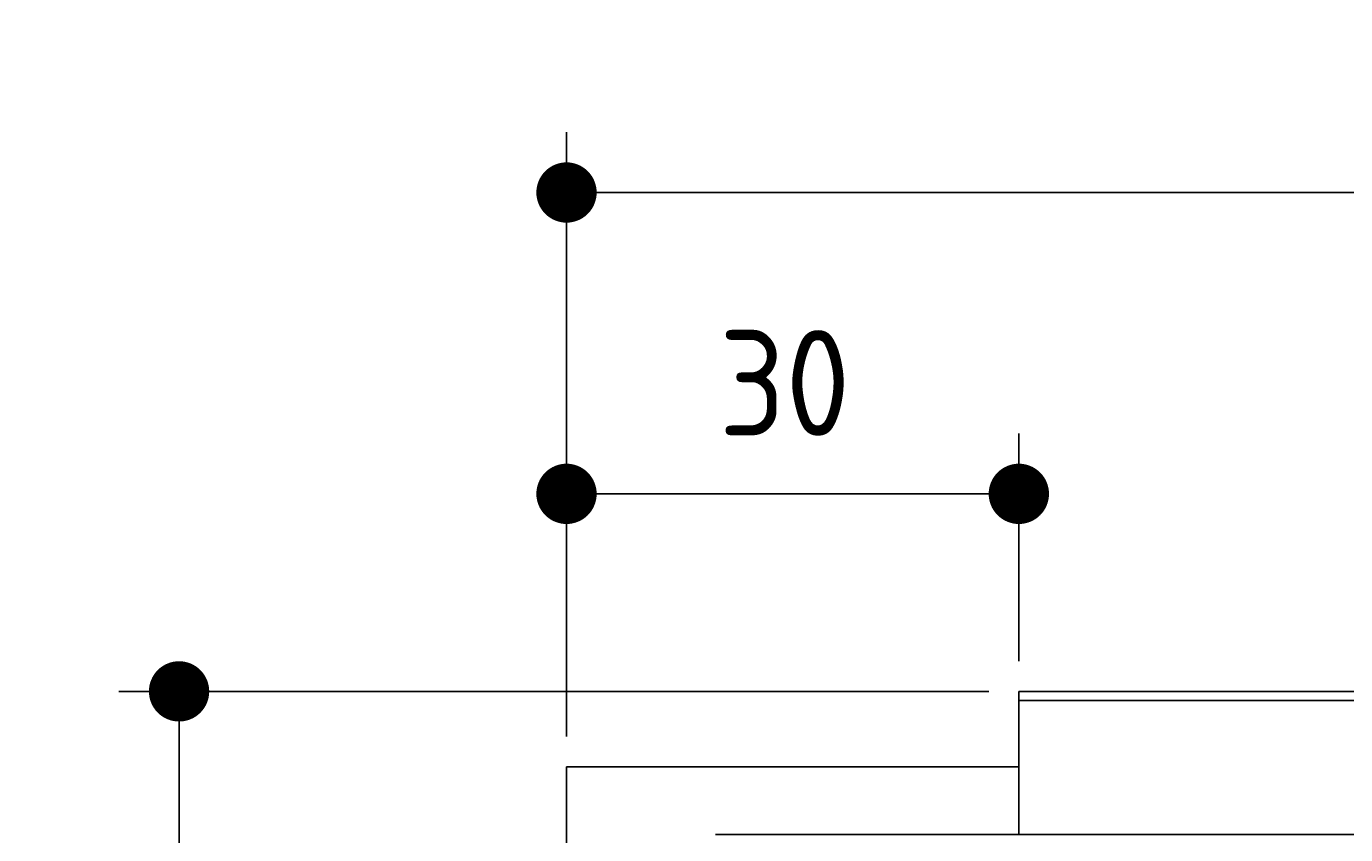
# Model space of a CAD drawing. Extents: x 715 to 7297, y 267 to 3528.
# Tile 14 of 65: x 715 to 1589, y 2992 to 3528. Entities that reach past the tile are written whole.
import ezdxf

# ---------------------------------------------------------------- set-up
doc = ezdxf.new("R2010")
doc.units = 0
doc.layers.get('0').update_dxf_attribs({"linetype": 'CONTINUOUS'})
doc.layers.get('DEFPOINTS').update_dxf_attribs({"linetype": 'CONTINUOUS'})
doc.layers.add('4', color=3, linetype='CONTINUOUS')
doc.layers.add('5', color=3, linetype='CONTINUOUS')
doc.styles.get("Standard").update_dxf_attribs({"font": 'ISOCP.SHX'})
doc.dimstyles.get("Standard").update_dxf_attribs({"dimtxt": 2.5, "dimasz": 2.5, "dimexe": 1.25, "dimexo": 0.625, "dimtad": 1, "dimcen": 2.5, "dimazin": 3, "dimtfac": 1, "dimtmove": 0, "dimatfit": 3})

# ---------------------------------------------------------------- blocks, each defined once
blk = doc.blocks.new('*U17')
at = {"layer": '5', "color": 2}
blk.add_text('520', height=70, dxfattribs=at).set_placement((3599.25, 3457.08))
blk = doc.blocks.new('PUNKT')
at = {"layer": '4', "color": 0, "linetype": 'BYBLOCK'}
blk.add_line((-0.5, 0), (-1, 0), dxfattribs=at)
at = {"layer": '4', "color": 0, "linetype": 'BYBLOCK', "const_width": 0.5}
blk.add_lwpolyline([(-0.25, 0, 1), (0.25, 0, 1)], format="xyb", close=True, dxfattribs=at)
blk = doc.blocks.new('*D5')
at = {"layer": '5'}
for p, q in [((1072.77, 3057.27), (1072.77, 3458.14)), ((6272.78, 3057.27), (6272.78, 3458.14)), ((1112.77, 3418.14), (6232.78, 3418.14))]:
    blk.add_line(p, q, dxfattribs=at)
at = {"layer": 'DEFPOINTS', "color": 0}
for p in [(6272.78, 3418.14), (1072.77, 3037.27), (6272.78, 3037.27)]:
    blk.add_point(p, dxfattribs=at)
blk.add_blockref('*U17', (0, 0))
at = {"layer": '5', "xscale": 40, "yscale": 40, "zscale": 40, "rotation": 180}
blk.add_blockref('PUNKT', (1072.77, 3418.14), dxfattribs=at)
at = {"layer": '5', "xscale": 40, "yscale": 40, "zscale": 40}
blk.add_blockref('PUNKT', (6272.78, 3418.14), dxfattribs=at)
blk = doc.blocks.new('*U16')
at = {"layer": '5', "color": 2}
blk.add_text('30', height=70, dxfattribs=at).set_placement((1173.72, 3256.85))
blk = doc.blocks.new('*D6')
at = {"layer": '5'}
for p, q in [((1072.77, 3057.27), (1072.77, 3258.28)), ((1372.73, 3107.27), (1372.73, 3258.28)), ((1112.77, 3218.28), (1332.73, 3218.28))]:
    blk.add_line(p, q, dxfattribs=at)
at = {"layer": 'DEFPOINTS', "color": 0}
for p in [(1372.73, 3218.28), (1372.73, 3087.27), (1072.77, 3037.27)]:
    blk.add_point(p, dxfattribs=at)
blk.add_blockref('*U16', (0, 0))
at = {"layer": '5', "xscale": 40, "yscale": 40, "zscale": 40, "rotation": 180}
blk.add_blockref('PUNKT', (1072.77, 3218.28), dxfattribs=at)
at = {"layer": '5', "xscale": 40, "yscale": 40, "zscale": 40}
blk.add_blockref('PUNKT', (1372.73, 3218.28), dxfattribs=at)
blk = doc.blocks.new('*U15')
at = {"layer": '5', "color": 2}
blk.add_text('280', height=70, rotation=90, dxfattribs=at).set_placement((785.85, 1614.63))
blk = doc.blocks.new('*D4')
at = {"layer": '5'}
for p, q in [((1352.73, 3087.27), (775.85, 3087.27)), ((815.85, 327.27), (815.85, 3047.27)), ((1352.77, 287.27), (775.85, 287.27))]:
    blk.add_line(p, q, dxfattribs=at)
at = {"layer": 'DEFPOINTS', "color": 0}
for p in [(815.85, 3087.27), (1372.73, 3087.27), (1372.77, 287.27)]:
    blk.add_point(p, dxfattribs=at)
blk.add_blockref('*U15', (0, 0))
at = {"layer": '5', "xscale": 40, "yscale": 40, "zscale": 40}
for p, rotation in [((815.85, 3087.27), 90), ((815.85, 287.27), 270)]:
    blk.add_blockref('PUNKT', p, dxfattribs=dict(at, rotation=rotation))

msp = doc.modelspace()

# ---------------------------------------------------------------- linework, layer by layer
for p, q in [((1372.73, 3087.271), (4772.73, 3087.271)), ((1372.73, 3087.271), (1372.73, 2992.271)), ((1832.73, 3081.271), (1372.73, 3081.271)), ((1372.73, 3063.271), (1372.73, 3053.271)), ((1372.73, 3053.271), (1372.73, 2992.271)), ((1372.73, 3037.271), (1072.73, 3037.271)), ((1072.775, 337.271), (1072.775, 3037.271)), ((1454.129, 2992.271), (1171.672, 2992.271)), ((1372.73, 2992.271), (1175.023, 2992.271)), ((4551.142, 2992.271), (1454.129, 2992.271))]:
    msp.add_line(p, q)

# ---------------------------------------------------------------- dimensions: what is measured, and where the dimension line sits
at = {"layer": '5'}
dim = msp.add_linear_dim(base=(6272.775, 3418.143), p1=(1072.775, 3037.271), p2=(6272.775, 3037.271), dimstyle='Standard', override={"dimtad": 3}, dxfattribs=at)
dim.commit()
dim.dimension.update_dxf_attribs({"geometry": '*D5', "text_midpoint": (3672.775, 3492.077), "dimtype": 128})
dim = msp.add_linear_dim(base=(1372.73, 3218.28113), p1=(1072.77499, 3037.27108), p2=(1372.73, 3087.27108), dimstyle='Standard', dxfattribs=at)
dim.commit()
dim.dimension.update_dxf_attribs({"geometry": '*D6', "text_midpoint": (1222.7525, 3291.85018), "dimtype": 128})
dim = msp.add_linear_dim(base=(815.852, 3087.271), p1=(1372.775, 287.271), p2=(1372.73, 3087.271), angle=90, dimstyle='Standard', dxfattribs=at)
dim.commit()
dim.dimension.update_dxf_attribs({"geometry": '*D4', "text_midpoint": (750.845, 1687.271)})

doc.saveas('drawing.dxf')
